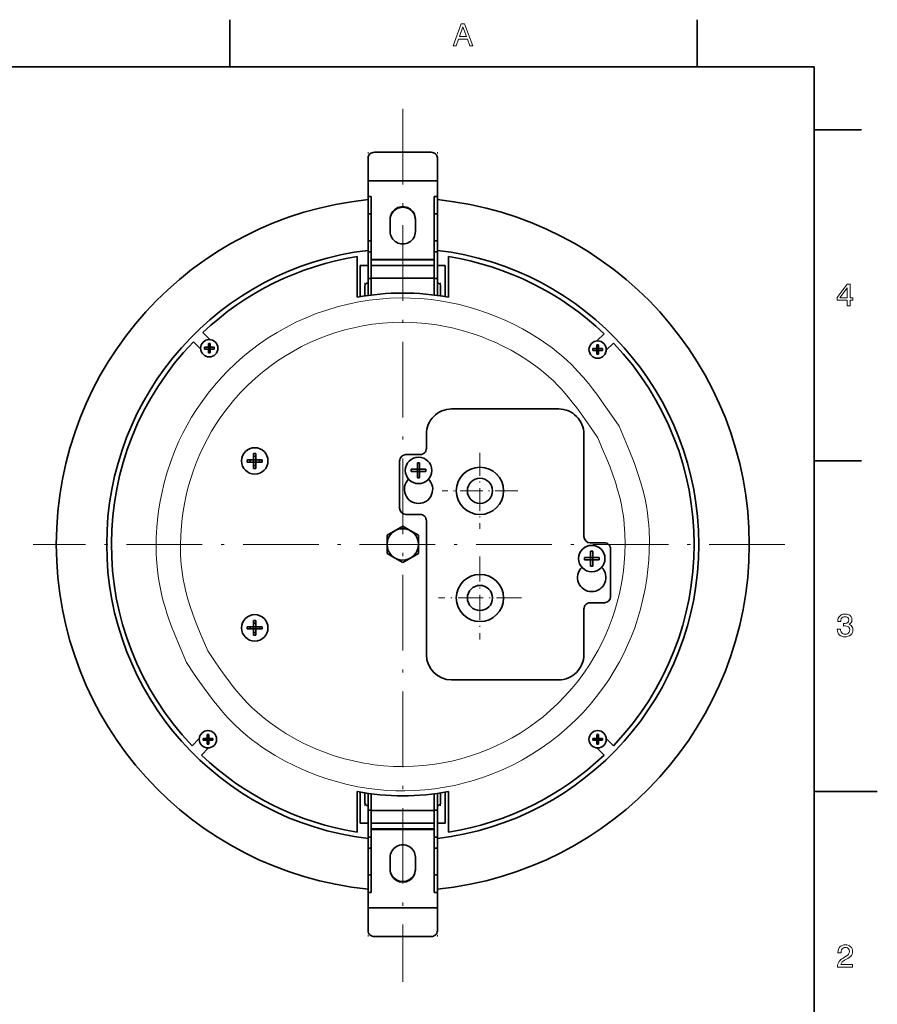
# Model space of a CAD drawing. Extents: x 0 to 354, y 0 to 250.
# Tile 9 of 9: x 218 to 354, y 91 to 248. Entities that reach past the tile are written whole.
import ezdxf

# ---------------------------------------------------------------- set-up
doc = ezdxf.new("R2010")
doc.units = 0
doc.linetypes.add('DASHDOT', pattern=[18.5, 12, -3, 0.5, -3])

msp = doc.modelspace()

# ---------------------------------------------------------------- linework, layer by layer
at = {"color": 7, "lineweight": 35, "ltscale": 0.1875}
for p, q in [((251.199997, 240), (251.199997, 247.5)), ((325.399994, 240), (325.399994, 247.5)), ((344, 230), (351.5, 230)), ((278.173096, 177.458466), (278.173096, 169.958466)), ((344, 177.5), (351.5, 177.5)), ((311.673096, 155.958466), (311.673096, 163.458466))]:
    msp.add_line(p, q, dxfattribs=at)
at = {"color": 7, "lineweight": 35}
for p, q in [((344, 240), (10, 240)), ((344, 10), (344, 240)), ((282.423096, 167.958466), (282.423096, 146.708466))]:
    msp.add_line(p, q, dxfattribs=at)
at = {"color": 7, "linetype": 'DASHDOT', "lineweight": 13}
for p, q in [((278.673096, 233.360367), (278.673096, 94.763069)), ((339.329651, 164.208466), (219.97728, 164.208466))]:
    msp.add_line(p, q, dxfattribs=at)
at = {"color": 7, "lineweight": 13, "ltscale": 0.005137}
for p, q in [((273.173096, 226.460968), (273.173096, 226.255493)), ((284.173096, 226.460968), (284.173096, 226.255493)), ((273.173096, 101.955963), (273.173096, 102.161438)), ((284.173096, 101.955963), (284.173096, 102.161438))]:
    msp.add_line(p, q, dxfattribs=at)
at = {"color": 7, "lineweight": 35, "ltscale": 0.091165}
for p, q in [((273.173096, 225.549316), (273.173096, 221.902725)), ((284.173096, 225.549316), (284.173096, 221.902725)), ((273.173096, 102.867607), (273.173096, 106.514206)), ((284.173096, 102.867607), (284.173096, 106.514206))]:
    msp.add_line(p, q, dxfattribs=at)
at = {"color": 7, "lineweight": 35, "ltscale": 0.225}
for p, q in [((283.173096, 226.460968), (274.173096, 226.460968)), ((274.173096, 101.955963), (283.173096, 101.955963))]:
    msp.add_line(p, q, dxfattribs=at)
at = {"color": 7, "lineweight": 35, "ltscale": 0.061551}
for p, q in [((273.173096, 221.902725), (273.173096, 219.440704)), ((284.173096, 221.902725), (284.173096, 219.440704)), ((273.173096, 106.514206), (273.173096, 108.976227)), ((284.173096, 106.514206), (284.173096, 108.976227))]:
    msp.add_line(p, q, dxfattribs=at)
at = {"color": 7, "lineweight": 35, "ltscale": 0.275}
for p, q in [((284.173096, 221.902725), (273.173096, 221.902725)), ((273.173096, 106.514206), (284.173096, 106.514206))]:
    msp.add_line(p, q, dxfattribs=at)
at = {"color": 7, "lineweight": 35, "ltscale": 0.0125}
for p, q in [((273.673096, 219.440704), (273.173096, 219.440704)), ((284.173096, 219.440704), (283.673096, 219.440704)), ((273.673096, 216.658798), (273.173096, 216.658798)), ((284.173096, 216.658798), (283.673096, 216.658798)), ((273.673096, 212.401947), (273.173096, 212.401947)), ((284.173096, 212.401947), (283.673096, 212.401947)), ((273.673096, 210.663254), (273.173096, 210.663254)), ((284.173096, 210.663254), (283.673096, 210.663254)), ((273.673096, 206.414581), (273.173096, 206.414581)), ((284.173096, 206.414581), (283.673096, 206.414581)), ((273.173096, 122.00235), (273.673096, 122.00235)), ((283.673096, 122.00235), (284.173096, 122.00235)), ((273.173096, 117.753677), (273.673096, 117.753677)), ((283.673096, 117.753677), (284.173096, 117.753677)), ((273.173096, 116.014984), (273.673096, 116.014984)), ((283.673096, 116.014984), (284.173096, 116.014984)), ((273.173096, 111.758133), (273.673096, 111.758133)), ((283.673096, 111.758133), (284.173096, 111.758133)), ((273.173096, 108.976227), (273.673096, 108.976227)), ((283.673096, 108.976227), (284.173096, 108.976227))]:
    msp.add_line(p, q, dxfattribs=at)
at = {"color": 7, "lineweight": 35, "ltscale": 0.069548}
for p, q in [((273.173096, 219.440704), (273.173096, 216.658798)), ((273.673096, 219.440704), (273.673096, 216.658798)), ((283.673096, 219.440704), (283.673096, 216.658798)), ((284.173096, 219.440704), (284.173096, 216.658798)), ((273.173096, 108.976227), (273.173096, 111.758133)), ((273.673096, 108.976227), (273.673096, 111.758133)), ((283.673096, 108.976227), (283.673096, 111.758133)), ((284.173096, 108.976227), (284.173096, 111.758133))]:
    msp.add_line(p, q, dxfattribs=at)
at = {"color": 7, "lineweight": 35, "ltscale": 0.106421}
for p, q in [((273.173096, 216.658798), (273.173096, 212.401947)), ((273.673096, 216.658798), (273.673096, 212.401947)), ((283.673096, 216.658798), (283.673096, 212.401947)), ((284.173096, 216.658798), (284.173096, 212.401947)), ((273.173096, 111.758133), (273.173096, 116.014984)), ((273.673096, 111.758133), (273.673096, 116.014984)), ((283.673096, 111.758133), (283.673096, 116.014984)), ((284.173096, 111.758133), (284.173096, 116.014984))]:
    msp.add_line(p, q, dxfattribs=at)
at = {"color": 7, "lineweight": 35, "ltscale": 0.001661}
for p, q in [((276.673096, 215.776642), (276.673096, 215.843063)), ((276.673096, 112.640289), (276.673096, 112.573868))]:
    msp.add_line(p, q, dxfattribs=at)
at = {"color": 7, "lineweight": 35, "ltscale": 0.04924}
for p, q in [((276.673096, 213.872421), (276.673096, 215.842041)), ((280.673096, 215.842041), (280.673096, 213.872421)), ((276.673096, 112.57489), (276.673096, 114.54451)), ((280.673096, 114.54451), (280.673096, 112.57489))]:
    msp.add_line(p, q, dxfattribs=at)
at = {"color": 7, "lineweight": 35, "ltscale": 0.002171}
for p, q in [((280.673096, 215.756241), (280.673096, 215.843063)), ((280.673096, 112.66069), (280.673096, 112.573868))]:
    msp.add_line(p, q, dxfattribs=at)
at = {"color": 7, "lineweight": 35, "ltscale": 0.043467}
for p, q in [((273.173096, 212.401947), (273.173096, 210.663254)), ((273.673096, 212.401947), (273.673096, 210.663254)), ((283.673096, 212.401947), (283.673096, 210.663254)), ((284.173096, 212.401947), (284.173096, 210.663254)), ((273.173096, 116.014984), (273.173096, 117.753677)), ((273.673096, 116.014984), (273.673096, 117.753677)), ((283.673096, 116.014984), (283.673096, 117.753677)), ((284.173096, 116.014984), (284.173096, 117.753677))]:
    msp.add_line(p, q, dxfattribs=at)
at = {"color": 7, "lineweight": 35, "ltscale": 0.109045}
for p, q in [((271.423096, 209.886688), (271.423096, 205.524872)), ((285.923096, 209.886688), (285.923096, 205.524872)), ((271.423096, 122.892052), (271.423096, 118.530243)), ((285.923096, 122.892052), (285.923096, 118.530243))]:
    msp.add_line(p, q, dxfattribs=at)
at = {"color": 7, "lineweight": 35, "ltscale": 0.106217}
for p, q in [((273.173096, 210.663254), (273.173096, 206.414581)), ((273.673096, 210.663254), (273.673096, 206.414581)), ((283.673096, 210.663254), (283.673096, 206.414581)), ((284.173096, 210.663254), (284.173096, 206.414581)), ((273.173096, 117.753677), (273.173096, 122.00235)), ((273.673096, 117.753677), (273.673096, 122.00235)), ((283.673096, 117.753677), (283.673096, 122.00235)), ((284.173096, 117.753677), (284.173096, 122.00235))]:
    msp.add_line(p, q, dxfattribs=at)
at = {"color": 7, "lineweight": 35, "ltscale": 0.25}
for p, q in [((273.673096, 209.440796), (283.673096, 209.440796)), ((273.673096, 209.37204), (283.673096, 209.37204)), ((283.673096, 208.458466), (273.673096, 208.458466)), ((273.673096, 206.458466), (283.673096, 206.458466)), ((273.673096, 206.458466), (283.673096, 206.458466)), ((344, 125), (354, 125)), ((283.673096, 121.958466), (273.673096, 121.958466)), ((273.673096, 119.958466), (283.673096, 119.958466)), ((283.673096, 119.044899), (273.673096, 119.044899)), ((283.673096, 118.976143), (273.673096, 118.976143))]:
    msp.add_line(p, q, dxfattribs=at)
at = {"color": 7, "lineweight": 35, "ltscale": 0.03125}
for p, q in [((273.173096, 208.458466), (271.923096, 208.458466)), ((285.423096, 208.458466), (284.173096, 208.458466)), ((271.923096, 119.958466), (273.173096, 119.958466)), ((284.173096, 119.958466), (285.423096, 119.958466))]:
    msp.add_line(p, q, dxfattribs=at)
at = {"color": 7, "lineweight": 35, "ltscale": 0.123219}
for p, q in [((271.923096, 203.529709), (271.923096, 208.458466)), ((285.423096, 208.458466), (285.423096, 203.529724)), ((271.923096, 119.958466), (271.923096, 124.887207)), ((285.423096, 124.887207), (285.423096, 119.958466))]:
    msp.add_line(p, q, dxfattribs=at)
at = {"color": 7, "lineweight": 35, "ltscale": 0.067266}
for p, q in [((273.173096, 206.414581), (273.173096, 203.723953)), ((284.173096, 206.414581), (284.173096, 203.723953)), ((273.173096, 122.00235), (273.173096, 124.692978)), ((284.173096, 122.00235), (284.173096, 124.692978))]:
    msp.add_line(p, q, dxfattribs=at)
at = {"color": 7, "lineweight": 35, "ltscale": 0.065606}
for p, q in [((273.673096, 206.414581), (273.673096, 203.790329)), ((283.673096, 203.790329), (283.673096, 206.414581)), ((273.673096, 124.626602), (273.673096, 122.00235)), ((283.673096, 122.00235), (283.673096, 124.626602))]:
    msp.add_line(p, q, dxfattribs=at)
at = {"color": 7, "lineweight": 35, "ltscale": 0.065604}
for p, q in [((273.673096, 203.790329), (273.673096, 206.414505)), ((273.673096, 124.626602), (273.673096, 122.002426))]:
    msp.add_line(p, q, dxfattribs=at)
at = {"color": 7, "lineweight": 35, "ltscale": 0.066703}
for p, q in [((283.673096, 203.790329), (283.673096, 206.458466)), ((283.673096, 124.626602), (283.673096, 121.958466))]:
    msp.add_line(p, q, dxfattribs=at)
at = {"color": 7, "lineweight": 35, "ltscale": 0.038071}
for p, q in [((271.423096, 204.002045), (271.423096, 205.524872)), ((285.923096, 204.002045), (285.923096, 205.524872)), ((271.423096, 124.414886), (271.423096, 122.892052)), ((285.923096, 124.414886), (285.923096, 122.892052))]:
    msp.add_line(p, q, dxfattribs=at)
at = {"color": 7, "lineweight": 13, "ltscale": 0.012482}
msp.add_line((272.673096, 205.708466), (272.673096, 205.209167), dxfattribs=at)
at = {"color": 7, "lineweight": 13, "ltscale": 0.051433}
for p, q in [((272.673096, 203.651138), (272.673096, 205.708466)), ((284.673096, 203.651138), (284.673096, 205.708466)), ((272.673096, 122.708466), (272.673096, 124.765793)), ((272.673096, 124.765793), (272.673096, 122.708466)), ((284.673096, 124.765793), (284.673096, 122.708466))]:
    msp.add_line(p, q, dxfattribs=at)
at = {"color": 7, "lineweight": 35, "ltscale": 0.0375}
for p, q in [((272.673096, 205.208466), (272.673096, 203.708466)), ((284.673096, 205.208466), (284.673096, 203.708466)), ((272.673096, 123.208466), (272.673096, 124.708466)), ((284.673096, 123.208466), (284.673096, 124.708466))]:
    msp.add_line(p, q, dxfattribs=at)
at = {"color": 7, "lineweight": 13, "ltscale": 0.0125}
msp.add_line((284.673096, 205.708466), (284.673096, 205.20845), dxfattribs=at)
at = {"color": 7, "lineweight": 35, "ltscale": 0.014036}
for p, q in [((271.423096, 203.440613), (271.423096, 204.002045)), ((285.923096, 203.440613), (285.923096, 204.002045)), ((271.423096, 124.976318), (271.423096, 124.414886)), ((285.923096, 124.976318), (285.923096, 124.414886))]:
    msp.add_line(p, q, dxfattribs=at)
at = {"color": 7, "lineweight": 13, "ltscale": 0.001416}
msp.add_line((272.673096, 203.707764), (272.673096, 203.651138), dxfattribs=at)
at = {"color": 7, "lineweight": 13, "ltscale": 0.001434}
msp.add_line((284.673096, 203.708481), (284.673096, 203.651138), dxfattribs=at)
at = {"color": 7, "lineweight": 35, "ltscale": 0.039813}
msp.add_line((248.064026, 196.72673), (246.937943, 197.852814), dxfattribs=at)
at = {"color": 7, "lineweight": 35, "ltscale": 0.040008}
for p, q in [((309.494293, 196.514587), (310.625885, 197.646179)), ((310.979218, 195.029663), (312.110809, 196.161255)), ((245.235382, 132.255676), (246.366974, 133.387268)), ((310.979218, 133.387268), (312.110809, 132.255676)), ((246.720306, 130.770752), (247.851898, 131.902344)), ((309.494293, 131.902344), (310.625885, 130.770752))]:
    msp.add_line(p, q, dxfattribs=at)
at = {"color": 7, "lineweight": 35, "ltscale": 0.040154}
msp.add_line((246.579102, 195.241806), (245.443375, 196.377533), dxfattribs=at)
at = {"color": 7, "lineweight": 35, "ltscale": 0.015533}
for p, q in [((247.190475, 195.494019), (247.811798, 195.494019)), ((247.811798, 196.115356), (247.811798, 195.494019)), ((248.708145, 195.494019), (248.086807, 195.494019)), ((309.471527, 195.903229), (309.471527, 195.281891)), ((247.190475, 195.219025), (247.811798, 195.219025)), ((248.086807, 194.597687), (248.086807, 195.219025)), ((248.086807, 195.219025), (248.708145, 195.219025)), ((308.850189, 195.281891), (309.471527, 195.281891)), ((308.850189, 195.006882), (309.471527, 195.006882)), ((310.367859, 195.281891), (309.746521, 195.281891)), ((309.746521, 194.385559), (309.746521, 195.006882)), ((309.746521, 195.006882), (310.367859, 195.006882)), ((246.978333, 133.410049), (247.59967, 133.410049)), ((246.978333, 133.13504), (247.59967, 133.13504)), ((247.59967, 134.031372), (247.59967, 133.410049)), ((248.496002, 133.410049), (247.87468, 133.410049)), ((247.87468, 132.513702), (247.87468, 133.13504)), ((247.87468, 133.13504), (248.496002, 133.13504)), ((308.850189, 133.410049), (309.471527, 133.410049)), ((308.850189, 133.13504), (309.471527, 133.13504)), ((309.471527, 134.031372), (309.471527, 133.410049)), ((310.367859, 133.410049), (309.746521, 133.410049)), ((309.746521, 132.513702), (309.746521, 133.13504)), ((309.746521, 133.13504), (310.367859, 133.13504))]:
    msp.add_line(p, q, dxfattribs=at)
at = {"color": 7, "lineweight": 35, "ltscale": 0.006875}
for p, q in [((247.811798, 195.494019), (248.086807, 195.494019)), ((247.811798, 195.494019), (247.811798, 195.219025)), ((248.086807, 195.494019), (248.086807, 195.219025)), ((247.811798, 195.219025), (248.086807, 195.219025)), ((309.471527, 195.281891), (309.746521, 195.281891)), ((309.471527, 195.281891), (309.471527, 195.006882)), ((309.471527, 195.006882), (309.746521, 195.006882)), ((309.746521, 195.281891), (309.746521, 195.006882)), ((247.59967, 133.410049), (247.87468, 133.410049)), ((247.59967, 133.410049), (247.59967, 133.13504)), ((247.59967, 133.13504), (247.87468, 133.13504)), ((247.87468, 133.410049), (247.87468, 133.13504)), ((309.471527, 133.410049), (309.746521, 133.410049)), ((309.471527, 133.410049), (309.471527, 133.13504)), ((309.471527, 133.13504), (309.746521, 133.13504)), ((309.746521, 133.410049), (309.746521, 133.13504))]:
    msp.add_line(p, q, dxfattribs=at)
at = {"color": 7, "lineweight": 35, "ltscale": 0.012679}
for p, q in [((248.086807, 196.115356), (248.086807, 195.608215)), ((309.746521, 195.903229), (309.746521, 195.396088)), ((247.811798, 194.597687), (247.811798, 195.104828)), ((309.471527, 194.385559), (309.471527, 194.8927)), ((247.59967, 132.513702), (247.59967, 133.020844)), ((247.87468, 134.031372), (247.87468, 133.524231)), ((309.471527, 132.513702), (309.471527, 133.020844)), ((309.746521, 134.031372), (309.746521, 133.524231))]:
    msp.add_line(p, q, dxfattribs=at)
at = {"color": 7, "lineweight": 35, "ltscale": 0.002855}
for p, q in [((248.086807, 195.608215), (248.086807, 195.494019)), ((309.746521, 195.396088), (309.746521, 195.281891)), ((247.811798, 195.104828), (247.811798, 195.219025)), ((309.471527, 194.8927), (309.471527, 195.006882)), ((247.59967, 133.020844), (247.59967, 133.13504)), ((247.87468, 133.524231), (247.87468, 133.410049)), ((309.471527, 133.020844), (309.471527, 133.13504)), ((309.746521, 133.524231), (309.746521, 133.410049))]:
    msp.add_line(p, q, dxfattribs=at)
at = {"color": 7, "lineweight": 35, "ltscale": 0.425}
for p, q in [((286.423096, 185.708466), (303.423096, 185.708466)), ((303.423096, 142.708466), (286.423096, 142.708466))]:
    msp.add_line(p, q, dxfattribs=at)
at = {"color": 7, "lineweight": 35, "ltscale": 0.05625}
for p, q in [((282.423096, 181.708466), (282.423096, 179.458466)), ((279.173096, 178.458466), (281.423096, 178.458466)), ((281.423096, 168.958466), (279.173096, 168.958466)), ((308.423096, 164.458466), (310.673096, 164.458466)), ((310.673096, 154.958466), (308.423096, 154.958466))]:
    msp.add_line(p, q, dxfattribs=at)
at = {"color": 7, "lineweight": 35, "ltscale": 0.40625}
msp.add_line((307.423096, 165.458466), (307.423096, 181.708466), dxfattribs=at)
at = {"color": 7, "lineweight": 35, "ltscale": 0.025063}
for p, q in [((254.998093, 178.635971), (254.998093, 177.633469)), ((253.995575, 177.633469), (254.998093, 177.633469)), ((253.995575, 177.283463), (254.998093, 177.283463)), ((256.350616, 177.633469), (255.348099, 177.633469)), ((255.348099, 176.28096), (255.348099, 177.283463)), ((256.350616, 177.283463), (255.348099, 177.283463)), ((280.998108, 177.135971), (280.998108, 176.133469)), ((279.995575, 176.133469), (280.998108, 176.133469)), ((279.995575, 175.783463), (280.998108, 175.783463)), ((282.350616, 176.133469), (281.348083, 176.133469)), ((281.348083, 174.78096), (281.348083, 175.783463)), ((282.350616, 175.783463), (281.348083, 175.783463)), ((308.498108, 163.135971), (308.498108, 162.133469)), ((307.495575, 162.133469), (308.498108, 162.133469)), ((307.495575, 161.783463), (308.498108, 161.783463)), ((309.850616, 162.133469), (308.848083, 162.133469)), ((308.848083, 160.78096), (308.848083, 161.783463)), ((309.850616, 161.783463), (308.848083, 161.783463)), ((254.998093, 152.135971), (254.998093, 151.133469)), ((253.995575, 151.133469), (254.998093, 151.133469)), ((253.995575, 150.783463), (254.998093, 150.783463)), ((256.350616, 151.133469), (255.348099, 151.133469)), ((255.348099, 149.78096), (255.348099, 150.783463)), ((256.350616, 150.783463), (255.348099, 150.783463))]:
    msp.add_line(p, q, dxfattribs=at)
at = {"color": 7, "lineweight": 35, "ltscale": 0.021429}
for p, q in [((255.348099, 177.778809), (255.348099, 178.635971)), ((254.998093, 176.28096), (254.998093, 177.138123)), ((281.348083, 176.278809), (281.348083, 177.135971)), ((280.998108, 174.78096), (280.998108, 175.638123)), ((308.848083, 162.278809), (308.848083, 163.135971)), ((308.498108, 160.78096), (308.498108, 161.638123)), ((255.348099, 151.278809), (255.348099, 152.135971)), ((254.998093, 149.78096), (254.998093, 150.638123))]:
    msp.add_line(p, q, dxfattribs=at)
at = {"color": 7, "linetype": 'DASHDOT', "lineweight": 13, "ltscale": 0.300642}
for p, q in [((290.923096, 178.721313), (290.923096, 166.695618)), ((296.935944, 172.708466), (284.910248, 172.708466))]:
    msp.add_line(p, q, dxfattribs=at)
at = {"color": 7, "lineweight": 35, "ltscale": 0.00875}
for p, q in [((254.998093, 177.633469), (255.348099, 177.633469)), ((254.998093, 177.633469), (254.998093, 177.283463)), ((254.998093, 177.283463), (255.348099, 177.283463)), ((255.348099, 177.633469), (255.348099, 177.283463)), ((280.998108, 176.133469), (280.998108, 175.783463)), ((281.348083, 176.133469), (281.348083, 175.783463)), ((308.498108, 162.133469), (308.498108, 161.783463)), ((308.848083, 162.133469), (308.848083, 161.783463)), ((254.998093, 151.133469), (255.348099, 151.133469)), ((254.998093, 151.133469), (254.998093, 150.783463)), ((254.998093, 150.783463), (255.348099, 150.783463)), ((255.348099, 151.133469), (255.348099, 150.783463))]:
    msp.add_line(p, q, dxfattribs=at)
at = {"color": 7, "lineweight": 35, "ltscale": 0.003633}
for p, q in [((254.998093, 177.138123), (254.998093, 177.283463)), ((255.348099, 177.633469), (255.348099, 177.778809)), ((280.998108, 175.638123), (280.998108, 175.783463)), ((281.348083, 176.133469), (281.348083, 176.278809)), ((308.498108, 161.638123), (308.498108, 161.783463)), ((308.848083, 162.133469), (308.848083, 162.278809)), ((254.998093, 150.638123), (254.998093, 150.783463)), ((255.348099, 151.133469), (255.348099, 151.278809))]:
    msp.add_line(p, q, dxfattribs=at)
at = {"color": 7, "lineweight": 35, "ltscale": 0.008749}
for p, q in [((280.998108, 176.133469), (281.348083, 176.133469)), ((280.998108, 175.783463), (281.348083, 175.783463)), ((308.498108, 162.133469), (308.848083, 162.133469)), ((308.498108, 161.783463), (308.848083, 161.783463))]:
    msp.add_line(p, q, dxfattribs=at)
at = {"color": 7, "lineweight": 35, "ltscale": 0.072169}
for p, q in [((278.673096, 167.095215), (276.173096, 165.65184)), ((276.173096, 165.65184), (276.173096, 162.765091)), ((281.173096, 165.65184), (281.173096, 162.765091)), ((278.673096, 161.321716), (281.173096, 162.765091))]:
    msp.add_line(p, q, dxfattribs=at)
at = {"color": 7, "lineweight": 35, "ltscale": 0.034609}
for p, q in [((279.871979, 166.40303), (278.673096, 167.095215)), ((277.474213, 162.013901), (278.673096, 161.321716))]:
    msp.add_line(p, q, dxfattribs=at)
at = {"color": 7, "lineweight": 35, "ltscale": 0.03756}
for p, q in [((279.871979, 166.40303), (281.173096, 165.65184)), ((277.474213, 162.013901), (276.173096, 162.765091))]:
    msp.add_line(p, q, dxfattribs=at)
at = {"color": 7, "linetype": 'DASHDOT', "lineweight": 13, "ltscale": 0.328645}
for p, q in [((290.923096, 162.281372), (290.923096, 149.135559)), ((297.496002, 155.708466), (284.350189, 155.708466))]:
    msp.add_line(p, q, dxfattribs=at)
at = {"color": 7, "lineweight": 35, "ltscale": 0.18125}
msp.add_line((307.423096, 146.708466), (307.423096, 153.958466), dxfattribs=at)
at = {"color": 7, "lineweight": 13, "ltscale": 0.001394}
msp.add_line((284.673096, 124.710037), (284.673096, 124.765793), dxfattribs=at)
at = {"color": 7, "lineweight": 13, "ltscale": 0.012461}
msp.add_line((284.673096, 122.708466), (284.673096, 123.206894), dxfattribs=at)
at = {"color": 7, "lineweight": 13}
for points in [[(286.688141, 243.342102), (287.964966, 246.842102), (288.485687, 246.842102), (289.782349, 243.342102), (289.303619, 243.342102), (288.929535, 244.407318), (287.515594, 244.407318), (287.142273, 243.342102)], [(287.67807, 244.81311), (288.772614, 244.81311), (288.224152, 246.34436)], [(349.214233, 202.092102), (349.214233, 202.954422), (347.641785, 202.954422), (347.641785, 203.402222), (349.203949, 205.541382), (349.670776, 205.541382), (349.670776, 203.360214), (350.127289, 203.360214), (350.127289, 202.954422), (349.670776, 202.954422), (349.670776, 202.092102)], [(348.074524, 203.360214), (349.214233, 203.360214), (349.214233, 204.947739)], [(347.641785, 150.758774), (348.149017, 150.758774), (348.174438, 150.520294), (348.24115, 150.320557), (348.349152, 150.159576), (348.494934, 150.04158), (348.674988, 149.970779), (348.889282, 149.947174), (349.099884, 149.967789), (349.278351, 150.029602), (349.424683, 150.132629), (349.533203, 150.271683), (349.598328, 150.441559), (349.620026, 150.642258), (349.571381, 150.90451), (349.425446, 151.101563), (349.278168, 151.192917), (349.095764, 151.247742), (348.878204, 151.266022), (348.775146, 151.263641), (348.63327, 151.2565), (348.63327, 151.675781), (348.733551, 151.673004), (348.82193, 151.671814), (349.022247, 151.686295), (349.184753, 151.729752), (349.309357, 151.802185), (349.428223, 151.966949), (349.467865, 152.200455), (349.429413, 152.429504), (349.314117, 152.598328), (349.126648, 152.702362), (348.871857, 152.73703), (348.672638, 152.715546), (348.508331, 152.651077), (348.378876, 152.54364), (348.285522, 152.394638), (348.229523, 152.205475), (348.210846, 151.976166), (347.73053, 151.976166), (347.73053, 152.011032), (347.749329, 152.256653), (347.805725, 152.475983), (347.899719, 152.668991), (348.031311, 152.835709), (348.194763, 152.970078), (348.384308, 153.06604), (348.599976, 153.123627), (348.841736, 153.142822), (349.096405, 153.127563), (349.32074, 153.081802), (349.514709, 153.005508), (349.678284, 152.898712), (349.843201, 152.714478), (349.942139, 152.487274), (349.975098, 152.217102), (349.946289, 151.985764), (349.859802, 151.791092), (349.717041, 151.635849), (349.519379, 151.522812), (349.702545, 151.440735), (349.853668, 151.332947), (349.972717, 151.199432), (350.058594, 151.041809), (350.110107, 150.861633), (350.127289, 150.658905), (350.105408, 150.418564), (350.039795, 150.203171), (349.93045, 150.012756), (349.777374, 149.847305), (349.588013, 149.71347), (349.369873, 149.617859), (349.122955, 149.560501), (348.84729, 149.541382), (348.586151, 149.561508), (348.352814, 149.621918), (348.147278, 149.72261), (347.969513, 149.863556), (347.826111, 150.038055), (347.723694, 150.239334), (347.662262, 150.467422), (347.641785, 150.722305)], [(347.677429, 97.092102), (347.677429, 97.107956), (347.692596, 97.361382), (347.738068, 97.59301), (347.813873, 97.802841), (347.919983, 97.990883), (348.032654, 98.132339), (348.176636, 98.273285), (348.351959, 98.413734), (348.558594, 98.553673), (348.796539, 98.6931), (349.079498, 98.855576), (349.300232, 99.011116), (349.452026, 99.184494), (349.539978, 99.382439), (349.569305, 99.611687), (349.523926, 99.865211), (349.387817, 100.064644), (349.253174, 100.160416), (349.091217, 100.217873), (348.901978, 100.23703), (348.714386, 100.212723), (348.555359, 100.139809), (348.424835, 100.01828), (348.327972, 99.854218), (348.269836, 99.653694), (348.250458, 99.416718), (348.250458, 99.37471), (347.743225, 99.37471), (347.743225, 99.446838), (347.763, 99.708313), (347.822296, 99.941101), (347.921112, 100.145218), (348.059448, 100.320648), (348.231659, 100.461601), (348.431976, 100.562279), (348.660431, 100.622688), (348.917023, 100.64283), (349.164154, 100.624847), (349.386414, 100.5709), (349.583832, 100.480995), (349.756348, 100.355125), (349.896454, 100.200027), (349.996521, 100.022438), (350.056549, 99.822365), (350.076569, 99.5998), (350.055389, 99.36837), (349.991852, 99.157021), (349.885956, 98.965744), (349.736633, 98.79261), (349.542847, 98.635681), (349.304596, 98.494957), (349.023224, 98.344368), (348.779602, 98.202232), (348.586609, 98.069611), (348.444244, 97.946495), (348.298523, 97.758263), (348.212433, 97.548622), (350.076569, 97.548622), (350.076569, 97.092102)]]:
    msp.add_lwpolyline(points, close=True, dxfattribs=at)
for points in [[(244.342484, 145.453568), (243.473511, 147.470856), (243.046875, 148.482864), (242.426056, 150.008026), (241.981613, 151.159058), (241.560822, 152.317337), (241.23703, 153.272903), (240.935272, 154.234467), (240.703552, 155.037308), (240.490448, 155.844925), (240.190643, 157.154602), (239.947556, 158.477142), (239.786545, 159.597214), (239.664063, 160.723236), (239.579132, 161.853775), (239.53949, 162.703812), (239.519989, 163.555054), (239.539841, 165.258865), (239.635559, 166.960983), (239.804169, 168.65741), (239.96933, 169.874588), (240.170303, 171.084717), (240.407394, 172.288605), (240.808884, 173.995346), (241.283936, 175.682114), (241.832474, 177.345718), (242.454361, 178.98291), (243.149414, 180.590408), (243.772385, 181.881622), (244.443726, 183.149948), (245.161743, 184.392853), (245.924606, 185.607834), (246.820786, 186.919662), (247.77002, 188.194946), (248.770477, 189.431107), (249.820038, 190.625198), (250.916702, 191.774796), (252.105316, 192.921448), (253.341415, 194.017151), (254.622742, 195.060089), (255.946838, 196.048294), (257.311127, 196.979767), (258.713165, 197.85257), (260.150543, 198.664978), (261.713623, 199.460236), (263.311249, 200.184647), (264.940125, 200.837036), (266.596741, 201.416107), (268.277496, 201.920593), (269.978912, 202.349289), (271.697601, 202.701096), (273.326996, 202.96109), (274.965973, 203.15213), (276.611511, 203.274017), (278.260559, 203.326553), (279.910095, 203.309525), (281.557007, 203.222702), (283.198273, 203.065826), (284.619507, 202.872177), (286.033478, 202.625549), (287.437378, 202.32695), (288.828613, 201.97757), (290.406647, 201.515594), (291.96521, 200.989197), (293.502075, 200.399719), (295.015076, 199.748627), (296.348755, 199.113892), (297.657806, 198.431641), (298.941559, 197.700394), (300.345001, 196.822937), (301.706299, 195.884048), (302.369568, 195.391449), (303.020416, 194.883377), (303.867615, 194.181839), (304.68988, 193.452728), (305.485474, 192.696045), (306.429321, 191.724838), (307.334961, 190.71521), (308.205719, 189.673447), (308.83783, 188.875244), (309.454071, 188.065125), (310.667297, 186.388885), (311.455017, 185.25412), (313.003723, 182.963364)], [(309.619537, 181.114578), (308.463715, 182.828064), (307.87851, 183.679932), (306.983856, 184.945236), (306.294983, 185.879883), (305.586761, 186.798065), (304.997314, 187.526031), (304.391052, 188.238632), (303.858307, 188.833832), (303.31076, 189.4151), (302.574615, 190.148254), (301.808624, 190.856293), (301.019226, 191.534637), (300.414001, 192.023285), (299.796082, 192.496674), (298.524811, 193.397781), (297.210724, 194.238266), (295.858795, 195.018478), (294.473816, 195.738754), (293.422241, 196.237), (292.356781, 196.701675), (291.277313, 197.132706), (289.708923, 197.690002), (288.117584, 198.174667), (286.506134, 198.58493), (284.877563, 198.919052), (284.0578, 199.057037), (283.234894, 199.175385), (281.681824, 199.344116), (280.122162, 199.443008), (278.559052, 199.47229), (276.99585, 199.432205), (275.435822, 199.322998), (273.882263, 199.144897), (272.338318, 198.898102), (270.897675, 198.603546), (269.470459, 198.249054), (268.059082, 197.835388), (266.666077, 197.363464), (265.294037, 196.834198), (263.945465, 196.248474), (262.622772, 195.607178), (261.315521, 194.903946), (260.038422, 194.145493), (258.793793, 193.333359), (257.584351, 192.469559), (256.41275, 191.556244), (255.281128, 190.595154), (254.074585, 189.474762), (252.922241, 188.299789), (251.826355, 187.072433), (250.788666, 185.79483), (249.811111, 184.469635), (249.045166, 183.332718), (248.324142, 182.167068), (247.649323, 180.974396), (247.022034, 179.756454), (246.446594, 178.521881), (245.919678, 177.264771), (245.441956, 175.988129), (245.013885, 174.694962), (244.629517, 173.365265), (244.295959, 172.020844), (244.013428, 170.664444), (243.814667, 169.511826), (243.651947, 168.351608), (243.526062, 167.187561), (243.417358, 165.638641), (243.377594, 164.08696), (243.409622, 162.536362), (243.516479, 160.990952), (243.599823, 160.21402), (243.70343, 159.440109), (243.825089, 158.684799), (243.96698, 157.933548), (244.239655, 156.727997), (244.563141, 155.529739), (244.928131, 154.348373), (245.337433, 153.156143), (245.778122, 151.973328), (246.403381, 150.408066), (246.837372, 149.370255), (247.726654, 147.302353)], [(244.342484, 145.453568), (245.570465, 143.632401), (246.191528, 142.726624), (247.139481, 141.380157), (247.867905, 140.384277), (248.615204, 139.404358), (249.244354, 138.615601), (249.890442, 137.842148), (250.440796, 137.213394), (251.005249, 136.597717), (251.945328, 135.637817), (252.926849, 134.718689), (253.782364, 133.978027), (254.663696, 133.266586), (255.569138, 132.584274), (256.263, 132.091629), (256.96875, 131.615295), (258.413208, 130.711441), (259.897186, 129.87233), (261.415771, 129.09761), (262.529236, 128.578949), (263.656097, 128.094238), (264.797241, 127.643272), (266.450348, 127.05896), (268.126373, 126.547333), (269.822632, 126.110062), (271.536285, 125.748787), (273.264496, 125.465103), (274.687622, 125.291679), (276.117584, 125.17131), (277.551422, 125.103958), (278.985962, 125.089432), (280.574036, 125.13475), (282.160034, 125.244461), (283.740784, 125.418427), (285.312622, 125.656425), (286.872528, 125.958107), (288.479614, 126.338745), (290.069489, 126.786896), (291.639374, 127.30159), (293.18634, 127.881836), (294.707275, 128.526581), (296.199249, 129.234756), (297.659485, 130.005341), (299.173218, 130.890961), (300.645966, 131.843903), (302.075012, 132.862076), (303.457367, 133.943192), (304.790009, 135.08493), (306.070007, 136.284973), (307.294647, 137.541138), (308.393799, 138.771744), (309.440094, 140.047684), (310.431732, 141.366501), (311.366943, 142.725739), (312.243835, 144.122971), (313.060608, 145.55571), (313.815399, 147.021545), (314.420349, 148.322113), (314.976776, 149.645157), (315.48407, 150.987854), (315.941742, 152.347305), (316.40564, 153.924789), (316.804779, 155.520691), (317.13913, 157.132401), (317.408691, 158.757324), (317.595184, 160.222534), (317.728394, 161.692673), (317.806702, 163.16803), (317.82663, 164.823074), (317.772064, 166.475861), (317.715942, 167.30014), (317.640045, 168.122299), (317.507477, 169.214249), (317.338226, 170.300079), (317.131348, 171.378403), (316.824066, 172.697357), (316.463806, 174.004944), (316.057678, 175.300537), (315.72757, 176.263702), (315.378815, 177.219955), (314.62381, 179.146515), (314.094574, 180.422485), (313.003723, 182.963364)], [(247.726654, 147.302353), (248.882492, 145.588867), (249.467697, 144.737), (250.36232, 143.471695), (251.051208, 142.537048), (251.759445, 141.618866), (252.348877, 140.8909), (252.955139, 140.178299), (253.487885, 139.583099), (254.035446, 139.001831), (254.771591, 138.268677), (255.537582, 137.560638), (256.326965, 136.882294), (256.93219, 136.393646), (257.55011, 135.920258), (258.821381, 135.01915), (260.135468, 134.178665), (261.487396, 133.398453), (262.872375, 132.678177), (263.92395, 132.179932), (264.98941, 131.715256), (266.068878, 131.284225), (267.637268, 130.726929), (269.228607, 130.242264), (270.840057, 129.832001), (272.468628, 129.497879), (273.288391, 129.359894), (274.111298, 129.241547), (275.664368, 129.072815), (277.22403, 128.973923), (278.78714, 128.944641), (280.350342, 128.984726), (281.91037, 129.093933), (283.463928, 129.272034), (285.007874, 129.518829), (286.448517, 129.813385), (287.875732, 130.167877), (289.287109, 130.581543), (290.680115, 131.053467), (292.052155, 131.582733), (293.400726, 132.168457), (294.723419, 132.809753), (296.03067, 133.512985), (297.30777, 134.271439), (298.552399, 135.083572), (299.761841, 135.947372), (300.933441, 136.860687), (302.065063, 137.821777), (303.271606, 138.942169), (304.42395, 140.117142), (305.519836, 141.344498), (306.557526, 142.622101), (307.535065, 143.947296), (308.301025, 145.084213), (309.022064, 146.249863), (309.696869, 147.442535), (310.324158, 148.660477), (310.899597, 149.89505), (311.426514, 151.152161), (311.904236, 152.428802), (312.332306, 153.72197), (312.716675, 155.051666), (313.050232, 156.396088), (313.332764, 157.752487), (313.531525, 158.905106), (313.694244, 160.065323), (313.820129, 161.22937), (313.928833, 162.77829), (313.968597, 164.329971), (313.936584, 165.880569), (313.829712, 167.42598), (313.746368, 168.202911), (313.642761, 168.976822), (313.521118, 169.732132), (313.379211, 170.483383), (313.106537, 171.688934), (312.783051, 172.887192), (312.41806, 174.068558), (312.008759, 175.260788), (311.568054, 176.443604), (310.94281, 178.008865), (310.50882, 179.046677), (309.619537, 181.114578)], [(290.923096, 176.458466), (290.400482, 176.403839), (290.141632, 176.363861), (289.697388, 176.254044), (289.467773, 176.169052), (289.244843, 176.066559), (288.999695, 175.930359), (288.765381, 175.775909), (288.50177, 175.57074), (288.256927, 175.344177), (287.957581, 175.003479), (287.701935, 174.628754), (287.466309, 174.162231), (287.298065, 173.668304), (287.19989, 173.155014), (287.173157, 172.707535), (287.200226, 172.25914), (287.280609, 171.817108), (287.413025, 171.388657), (287.595642, 170.979004), (287.825806, 170.594254), (288.027832, 170.32576), (288.253204, 170.076523), (288.500702, 169.847092), (288.767426, 169.639572), (289.152161, 169.398926), (289.563507, 169.20993), (289.865265, 169.113708), (290.174835, 169.04718), (290.422821, 169.010208), (290.923096, 168.958466)], [(290.923096, 168.958466), (291.445709, 169.013092), (291.704559, 169.05307), (292.148804, 169.162888), (292.378418, 169.247879), (292.601349, 169.350372), (292.846497, 169.486572), (293.080811, 169.641022), (293.344421, 169.846191), (293.589264, 170.072754), (293.888611, 170.413452), (294.144257, 170.788177), (294.379883, 171.2547), (294.548126, 171.748627), (294.646301, 172.261917), (294.673035, 172.709396), (294.645966, 173.157791), (294.565582, 173.599823), (294.433167, 174.028275), (294.250549, 174.437927), (294.020386, 174.822678), (293.818359, 175.091171), (293.592987, 175.340408), (293.34549, 175.569839), (293.078766, 175.777359), (292.694031, 176.018005), (292.282684, 176.207001), (291.980927, 176.303223), (291.671356, 176.369751), (291.42337, 176.406723), (290.923096, 176.458466)], [(290.923096, 159.458466), (290.400482, 159.403839), (290.141632, 159.363861), (289.697388, 159.254044), (289.467773, 159.169052), (289.244843, 159.066559), (288.999695, 158.930359), (288.765381, 158.775909), (288.50177, 158.57074), (288.256927, 158.344177), (287.957581, 158.003479), (287.701935, 157.628754), (287.466309, 157.162231), (287.298065, 156.668304), (287.19989, 156.155014), (287.173157, 155.707535), (287.200226, 155.25914), (287.280609, 154.817108), (287.413025, 154.388657), (287.595642, 153.979004), (287.825806, 153.594254), (288.027832, 153.32576), (288.253204, 153.076523), (288.500702, 152.847092), (288.767426, 152.639572), (289.152161, 152.398926), (289.563507, 152.20993), (289.865265, 152.113708), (290.174835, 152.04718), (290.422821, 152.010208), (290.923096, 151.958466)], [(290.923096, 151.958466), (291.445709, 152.013092), (291.704559, 152.05307), (292.148804, 152.162888), (292.378418, 152.247879), (292.601349, 152.350372), (292.846497, 152.486572), (293.080811, 152.641022), (293.344421, 152.846191), (293.589264, 153.072754), (293.888611, 153.413452), (294.144257, 153.788177), (294.379883, 154.2547), (294.548126, 154.748627), (294.646301, 155.261917), (294.673035, 155.709396), (294.645966, 156.157791), (294.565582, 156.599823), (294.433167, 157.028275), (294.250549, 157.437927), (294.020386, 157.822678), (293.818359, 158.091171), (293.592987, 158.340408), (293.34549, 158.569839), (293.078766, 158.777359), (292.694031, 159.018005), (292.282684, 159.207001), (291.980927, 159.303223), (291.671356, 159.369751), (291.42337, 159.406723), (290.923096, 159.458466)]]:
    msp.add_lwpolyline(points, dxfattribs=at)
at = {"color": 7, "lineweight": 35}
for centre, radius in [((247.94931, 195.356522), 1.375), ((309.609009, 195.144394), 1.375), ((255.173096, 177.458466), 2.1), ((281.173096, 175.958466), 2.1), ((290.923096, 172.708466), 3.75), ((290.923096, 172.708466), 2), ((278.673096, 164.208466), 2.498751), ((308.673096, 161.958466), 2.1), ((290.923096, 155.708466), 3.75), ((290.923096, 155.708466), 2), ((255.173096, 150.958466), 2.1), ((247.737167, 133.272537), 1.375), ((309.609009, 133.272537), 1.375)]:
    msp.add_circle(centre, radius, dxfattribs=at)
for centre, radius, start, end in [((278.673096, 164.208466), 55, 95.739158, 264.260842), ((278.673096, 164.208466), 55, 275.73918, 84.26082), ((278.673096, 164.208466), 47, 96.720212, 263.279788), ((278.673096, 164.208466), 46.25, 99.018694, 133.327342), ((278.673096, 164.208466), 47, 276.720234, 83.279766), ((278.673096, 164.208466), 46.25, 46.300879, 80.981305), ((273.173096, 205.208466), 0.5, 90.000003, 180.000005), ((284.173096, 205.208466), 0.5, 0, 90.000003), ((278.673096, 164.208466), 39.896411, 79.530006, 100.469993), ((273.173096, 203.708466), 0.5, 180.000005, 186.52829), ((284.173096, 203.708466), 0.5, 353.471782, 360), ((278.673096, 164.208466), 46.25, 135.929166, 223.699122), ((252.229263, 195.356522), 5.040662, 178.436889, 181.563111), ((247.94931, 191.076569), 5.040662, 88.43688, 91.563119), ((243.669357, 195.356522), 5.040662, 358.436882, 1.563118), ((309.609009, 190.864441), 5.040662, 88.43688, 91.563119), ((278.673096, 164.208466), 46.25, 316.30088, 43.69912), ((247.94931, 199.636475), 5.040662, 268.436881, 271.56312), ((313.888977, 195.144394), 5.040662, 178.436889, 181.563111), ((309.609009, 199.424347), 5.040662, 268.436881, 271.56312), ((305.329071, 195.144394), 5.040662, 358.436882, 1.563118), ((286.423096, 181.708466), 4, 90.000003, 180.000005), ((303.423096, 181.708466), 4, 360, 90.000003), ((255.173096, 177.458466), 0.75, 76.498856, 103.494093), ((255.173096, 171.048553), 7.589441, 88.678737, 91.321262), ((279.173096, 177.458466), 1, 90.000003, 180.000005), ((281.423096, 179.458466), 1, 269.999997, 360), ((261.583008, 177.458466), 7.589441, 178.678732, 181.321268), ((255.173096, 177.458466), 0.75, 166.505901, 193.494099), ((255.173096, 177.458466), 0.75, 256.498838, 283.494095), ((255.173096, 177.458466), 0.75, 346.505904, 13.494096), ((248.763184, 177.458466), 7.589441, 358.678737, 1.321263), ((281.173096, 169.548553), 7.589441, 88.678737, 91.321262), ((255.173096, 183.868378), 7.589441, 268.678738, 271.321263), ((287.583008, 175.958466), 7.589441, 178.678732, 181.321268), ((274.763184, 175.958466), 7.589441, 358.678737, 1.321263), ((281.173096, 172.958466), 2.25, 134.356801, 45.643197), ((281.173096, 182.368378), 7.589441, 268.678738, 271.321263), ((279.173096, 169.958466), 1, 180.000005, 269.999997), ((281.423096, 167.958466), 1, 360, 90.000003), ((308.423096, 165.458466), 1, 180.000005, 269.999997), ((310.673096, 163.458466), 1, 360, 90.000003), ((308.673096, 155.548553), 7.589441, 88.678737, 91.321262), ((315.083008, 161.958466), 7.589441, 178.678732, 181.321268), ((302.263184, 161.958466), 7.589441, 358.678737, 1.321263), ((308.673096, 158.958466), 2.25, 134.356801, 45.643197), ((308.673096, 168.368378), 7.589441, 268.678738, 271.321263), ((308.423096, 153.958466), 1, 90.000003, 180.000005), ((310.673096, 155.958466), 1, 269.999997, 360), ((255.173096, 150.958466), 0.75, 76.498856, 103.494093), ((255.173096, 144.548553), 7.589441, 88.678737, 91.321262), ((261.583008, 150.958466), 7.589441, 178.678732, 181.321268), ((255.173096, 150.958466), 0.75, 166.505901, 193.494099), ((255.173096, 150.958466), 0.75, 256.498838, 283.494095), ((255.173096, 150.958466), 0.75, 346.505904, 13.494096), ((248.763184, 150.958466), 7.589441, 358.678737, 1.321263), ((255.173096, 157.368378), 7.589441, 268.678738, 271.321263), ((286.423096, 146.708466), 4, 180.000005, 269.999997), ((303.423096, 146.708466), 4, 269.999997, 360), ((252.01712, 133.272537), 5.040662, 178.436889, 181.563111), ((247.737167, 128.992584), 5.040662, 88.43688, 91.563119), ((243.457214, 133.272537), 5.040662, 358.436882, 1.563118), ((313.888977, 133.272537), 5.040662, 178.436889, 181.563111), ((309.609009, 128.992584), 5.040662, 88.43688, 91.563119), ((305.329071, 133.272537), 5.040662, 358.436882, 1.563118), ((247.737167, 137.55249), 5.040662, 268.436881, 271.56312), ((309.609009, 137.55249), 5.040662, 268.436881, 271.56312), ((278.673096, 164.208466), 46.25, 226.300877, 260.981306), ((278.673096, 164.208466), 46.25, 279.018695, 313.699121), ((278.673096, 164.208466), 39.896411, 259.530007, 280.469994), ((273.173096, 124.708466), 0.5, 173.472188, 180.000005), ((284.173096, 124.708466), 0.5, 0, 6.527733), ((273.173096, 123.208466), 0.5, 180.000005, 269.999997), ((284.173096, 123.208466), 0.5, 269.999997, 360)]:
    msp.add_arc(centre, radius, start, end, dxfattribs=at)
for centre, major_axis, ratio, start_param, end_param in [((274.173096, 225.549316), (-1, 0), 0.91165, 4.7123889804, 6.2831853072), ((283.173096, 225.549316), (-1, 0), 0.91165, 3.1415926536, 4.7123889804), ((278.673096, 215.842041), (2, 0), 0.984808, 6.2831853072, 9.4247779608), ((278.673096, 215.755219), (-2, 0), 0.984808, 3.1415926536, 6.2831853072), ((278.673096, 213.872421), (2, 0), 0.984808, 3.1415926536, 6.2831853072), ((278.673096, 114.54451), (-2, 0), 0.984808, 3.1415926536, 6.2831853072), ((278.673096, 112.661713), (2, 0), 0.984808, 3.1415926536, 6.2831853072), ((278.673096, 112.57489), (-2, 0), 0.984808, 0, 3.1415926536), ((274.173096, 102.867607), (1, 0), 0.91165, 3.1415926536, 4.7123889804), ((283.173096, 102.867607), (1, 0), 0.91165, 4.7123889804, 6.2831853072)]:
    msp.add_ellipse(centre, major_axis=major_axis, ratio=ratio, start_param=start_param, end_param=end_param, dxfattribs=at)

doc.saveas('drawing.dxf')
